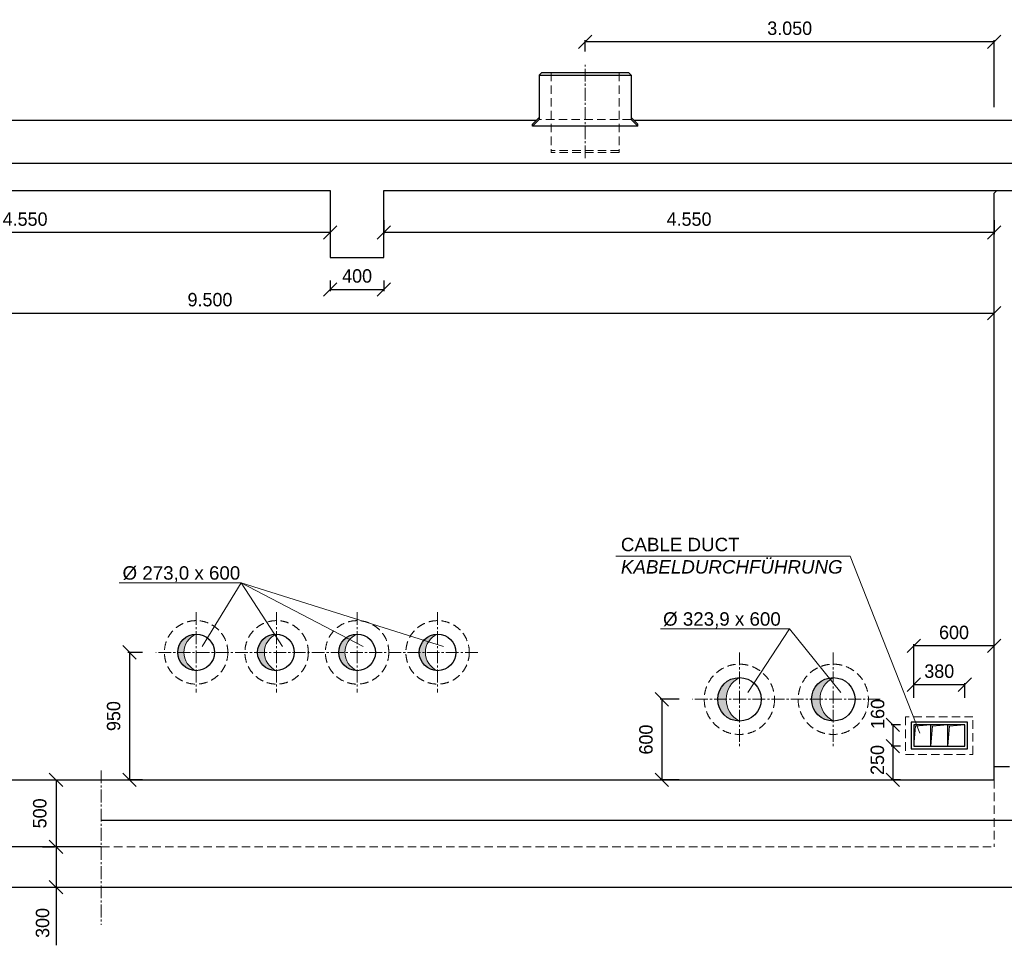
# Model space of a CAD drawing. Header units: millimetres. Extents: x -2065 to 128713, y -54195 to 32418.
# Tile 50 of 61: x 75132 to 82473, y -28886 to -21988. Entities that reach past the tile are written whole.
import ezdxf

# ---------------------------------------------------------------- set-up
doc = ezdxf.new("R2010")
doc.units = ezdxf.units.MM
doc.linetypes.add('HIDDEN', pattern=[9.525, 6.35, -3.175])
doc.linetypes.add('MITTE2', pattern=[28.575, 19.05, -3.175, 3.175, -3.175])
doc.layers.add('Bemaßung', color=7, linetype='Continuous', lineweight=9)
doc.layers.add('Beschriftung', color=7, linetype='Continuous')
doc.layers.add('POL_Bema', color=7, linetype='Continuous')
doc.styles.add('LBB3.5M1000', font='isocp.shx', dxfattribs={"height": 3.5})
doc.dimstyles.new('DIN', dxfattribs={"dimtxt": 2.5, "dimasz": 2.5, "dimexe": 1.25, "dimexo": 0.625, "dimtad": 1, "dimtih": 1, "dimdec": 4, "dimdsep": 46, "dimlunit": 6, "dimtxsty": 'Standard', "dimcen": 2.5, "dimadec": 0, "dimazin": 0, "dimtfac": 1, "dimtdec": 4, "dimtmove": 0, "dimatfit": 3, "dimfxl": 0, "dimtvp": 1, "dimtolj": 1, "dimtzin": 0, "dimarcsym": 0})

# ---------------------------------------------------------------- blocks, each defined once
blk = doc.blocks.new('_Oblique')
at = {"layer": 'POL_Bema', "color": 0, "lineweight": -2}
blk.add_line((-0.5, -0.5), (0.5, 0.5), dxfattribs=at)
blk = doc.blocks.new('*D232')
at = {"layer": 'Bemaßung', "color": 0, "lineweight": -2, "transparency": 16777216}
for p, q in [((81797.5, -27043.1), (81797.5, -26642.4)), ((82397.5, -27043.1), (82397.5, -26642.4)), ((82397.5, -26654.9), (81797.5, -26654.9))]:
    blk.add_line(p, q, dxfattribs=at)
at = {"layer": 'DEFPOINTS', "color": 0, "transparency": 16777216}
for p in [(81797.5, -26654.9), (81797.5, -27243.1), (82397.5, -27243.1)]:
    blk.add_point(p, dxfattribs=at)
at = {"layer": 'Bemaßung', "color": 0, "lineweight": -2, "transparency": 16777216, "xscale": 100, "yscale": 100, "zscale": 100, "rotation": 180}
blk.add_blockref('_Oblique', (81797.5, -26654.9), dxfattribs=at)
at = {"layer": 'Bemaßung', "color": 0, "lineweight": -2, "transparency": 16777216, "xscale": 100, "yscale": 100, "zscale": 100}
blk.add_blockref('_Oblique', (82397.5, -26654.9), dxfattribs=at)
at = {"layer": 'Bemaßung', "color": 0, "transparency": 16777216, "insert": (82097.5, -26554.9), "char_height": 100, "attachment_point": 5}
blk.add_mtext('\\A1;600', dxfattribs=at)
blk = doc.blocks.new('*D233')
at = {"layer": 'Bemaßung', "color": 0, "lineweight": -2, "transparency": 16777216}
for p, q in [((81797.5, -27043.1), (81797.5, -26931.5)), ((82177.5, -27043.1), (82177.5, -26931.5)), ((82177.5, -26944), (81797.5, -26944))]:
    blk.add_line(p, q, dxfattribs=at)
at = {"layer": 'DEFPOINTS', "color": 0, "transparency": 16777216}
for p in [(81797.5, -26944), (81797.5, -27243.1), (82177.5, -27243.1)]:
    blk.add_point(p, dxfattribs=at)
at = {"layer": 'Bemaßung', "color": 0, "lineweight": -2, "transparency": 16777216, "xscale": 100, "yscale": 100, "zscale": 100, "rotation": 180}
blk.add_blockref('_Oblique', (81797.5, -26944), dxfattribs=at)
at = {"layer": 'Bemaßung', "color": 0, "lineweight": -2, "transparency": 16777216, "xscale": 100, "yscale": 100, "zscale": 100}
blk.add_blockref('_Oblique', (82177.5, -26944), dxfattribs=at)
at = {"layer": 'Bemaßung', "color": 0, "transparency": 16777216, "insert": (81987.5, -26844), "char_height": 100, "attachment_point": 5}
blk.add_mtext('\\A1;380', dxfattribs=at)
blk = doc.blocks.new('*D234')
at = {"layer": 'Bemaßung', "color": 0, "lineweight": -2, "transparency": 16777216}
for p, q in [((81697.5, -27403.1), (81628.8, -27403.1)), ((81641.3, -27403.1), (81641.3, -27653.1)), ((81697.5, -27653.1), (81628.8, -27653.1))]:
    blk.add_line(p, q, dxfattribs=at)
at = {"layer": 'DEFPOINTS', "color": 0, "transparency": 16777216}
for p in [(81797.5, -27403.1), (81641.3, -27653.1), (81797.5, -27653.1)]:
    blk.add_point(p, dxfattribs=at)
at = {"layer": 'Bemaßung', "color": 0, "lineweight": -2, "transparency": 16777216, "xscale": 100, "yscale": 100, "zscale": 100}
for p, rotation in [((81641.3, -27403.1), 90), ((81641.3, -27653.1), 270)]:
    blk.add_blockref('_Oblique', p, dxfattribs=dict(at, rotation=rotation))
at = {"layer": 'Bemaßung', "color": 0, "transparency": 16777216, "insert": (81526.6, -27505.2), "char_height": 100, "attachment_point": 5, "rotation": 90}
blk.add_mtext('\\A1;250', dxfattribs=at)
blk = doc.blocks.new('*D235')
at = {"layer": 'Bemaßung', "color": 0, "lineweight": -2, "transparency": 16777216}
for p, q in [((81697.5, -27243.1), (81628.8, -27243.1)), ((81641.3, -27243.1), (81641.3, -27403.1)), ((81697.5, -27403.1), (81628.8, -27403.1))]:
    blk.add_line(p, q, dxfattribs=at)
at = {"layer": 'DEFPOINTS', "color": 0, "transparency": 16777216}
for p in [(81797.5, -27243.1), (81641.3, -27403.1), (81797.5, -27403.1)]:
    blk.add_point(p, dxfattribs=at)
at = {"layer": 'Bemaßung', "color": 0, "lineweight": -2, "transparency": 16777216, "xscale": 100, "yscale": 100, "zscale": 100}
for p, rotation in [((81641.3, -27243.1), 90), ((81641.3, -27403.1), 270)]:
    blk.add_blockref('_Oblique', p, dxfattribs=dict(at, rotation=rotation))
at = {"layer": 'Bemaßung', "color": 0, "transparency": 16777216, "insert": (81528.5, -27162), "char_height": 100, "attachment_point": 5, "rotation": 90}
blk.add_mtext('\\A1;160', dxfattribs=at)
blk = doc.blocks.new('*D243')
at = {"layer": 'Bemaßung', "color": 0, "lineweight": -2, "transparency": 16777216}
for p, q in [((80047.5, -27053.1), (79906, -27053.1)), ((79918.5, -27053.1), (79918.5, -27653.1)), ((80047.5, -27653.1), (79906, -27653.1))]:
    blk.add_line(p, q, dxfattribs=at)
at = {"layer": 'DEFPOINTS', "color": 0, "transparency": 16777216}
for p in [(80147.5, -27053.1), (79918.5, -27653.1), (80147.5, -27653.1)]:
    blk.add_point(p, dxfattribs=at)
at = {"layer": 'Bemaßung', "color": 0, "lineweight": -2, "transparency": 16777216, "xscale": 100, "yscale": 100, "zscale": 100}
for p, rotation in [((79918.5, -27053.1), 90), ((79918.5, -27653.1), 270)]:
    blk.add_blockref('_Oblique', p, dxfattribs=dict(at, rotation=rotation))
at = {"layer": 'Bemaßung', "color": 0, "transparency": 16777216, "insert": (79801.6, -27353.1), "char_height": 100, "attachment_point": 5, "rotation": 90}
blk.add_mtext('\\A1;600', dxfattribs=at)
blk = doc.blocks.new('*D241')
at = {"layer": 'Bemaßung', "color": 0, "lineweight": -2, "transparency": 16777216}
for p, q in [((75302.8, -27653.1), (75390.3, -27653.1)), ((75402.8, -27653.1), (75402.8, -28153.1)), ((75302.8, -28153.1), (75390.3, -28153.1))]:
    blk.add_line(p, q, dxfattribs=at)
at = {"layer": 'DEFPOINTS', "color": 0, "transparency": 16777216}
for p in [(75402.8, -27653.1), (75402.8, -28153.1), (75402.8, -28153.1)]:
    blk.add_point(p, dxfattribs=at)
at = {"layer": 'Bemaßung', "color": 0, "lineweight": -2, "transparency": 16777216, "xscale": 100, "yscale": 100, "zscale": 100}
for p, rotation in [((75402.8, -27653.1), 90), ((75402.8, -28153.1), 270)]:
    blk.add_blockref('_Oblique', p, dxfattribs=dict(at, rotation=rotation))
at = {"layer": 'Bemaßung', "color": 0, "transparency": 16777216, "insert": (75282, -27903.1), "char_height": 100, "attachment_point": 5, "rotation": 90}
blk.add_mtext('\\A1;500', dxfattribs=at)
blk = doc.blocks.new('*D245')
at = {"layer": 'Bemaßung', "color": 0, "lineweight": -2, "transparency": 16777216}
for p, q in [((75302.8, -28153.1), (75390.3, -28153.1)), ((75402.8, -28153.1), (75402.8, -28453.1)), ((75318.4, -28453.1), (75390.3, -28453.1)), ((75402.8, -28453.1), (75402.8, -28886.4))]:
    blk.add_line(p, q, dxfattribs=at)
at = {"layer": 'DEFPOINTS', "color": 0, "transparency": 16777216}
for p in [(75402.8, -28153.1), (75402.8, -28453.1), (75418.4, -28453.1)]:
    blk.add_point(p, dxfattribs=at)
at = {"layer": 'Bemaßung', "color": 0, "lineweight": -2, "transparency": 16777216, "xscale": 100, "yscale": 100, "zscale": 100}
for p, rotation in [((75402.8, -28153.1), 90), ((75402.8, -28453.1), 270)]:
    blk.add_blockref('_Oblique', p, dxfattribs=dict(at, rotation=rotation))
at = {"layer": 'Bemaßung', "color": 0, "transparency": 16777216, "insert": (75302.8, -28719.8), "char_height": 100, "attachment_point": 5, "rotation": 90}
blk.add_mtext('\\A1;300', dxfattribs=at)
blk = doc.blocks.new('*D247')
at = {"color": 0, "lineweight": -2, "transparency": 16777216}
for p, q in [((72897.5, -23481.2), (72897.5, -23587)), ((77447.5, -23481.2), (77447.5, -23587)), ((77447.5, -23574.5), (72897.5, -23574.5))]:
    blk.add_line(p, q, dxfattribs=at)
at = {"layer": 'DEFPOINTS', "color": 0, "transparency": 16777216}
for p in [(72897.5, -23381.2), (77447.5, -23381.2), (72897.5, -23574.5)]:
    blk.add_point(p, dxfattribs=at)
at = {"color": 0, "lineweight": -2, "transparency": 16777216, "xscale": 100, "yscale": 100, "zscale": 100, "rotation": 180}
blk.add_blockref('_Oblique', (72897.5, -23574.5), dxfattribs=at)
at = {"color": 0, "lineweight": -2, "transparency": 16777216, "xscale": 100, "yscale": 100, "zscale": 100}
blk.add_blockref('_Oblique', (77447.5, -23574.5), dxfattribs=at)
at = {"color": 0, "transparency": 16777216, "insert": (75172.5, -23474.5), "char_height": 100, "attachment_point": 5}
blk.add_mtext('\\A1;4.550', dxfattribs=at)
blk = doc.blocks.new('*D248')
at = {"layer": 'Bemaßung', "color": 0, "lineweight": -2, "transparency": 16777216}
for p, q in [((77847.5, -23481.2), (77847.5, -23587)), ((82397.5, -23481.2), (82397.5, -23587)), ((82397.5, -23574.5), (77847.5, -23574.5))]:
    blk.add_line(p, q, dxfattribs=at)
at = {"layer": 'DEFPOINTS', "color": 0, "transparency": 16777216}
for p in [(77847.5, -23381.2), (82397.5, -23381.2), (77847.5, -23574.5)]:
    blk.add_point(p, dxfattribs=at)
at = {"layer": 'Bemaßung', "color": 0, "lineweight": -2, "transparency": 16777216, "xscale": 100, "yscale": 100, "zscale": 100, "rotation": 180}
blk.add_blockref('_Oblique', (77847.5, -23574.5), dxfattribs=at)
at = {"layer": 'Bemaßung', "color": 0, "lineweight": -2, "transparency": 16777216, "xscale": 100, "yscale": 100, "zscale": 100}
blk.add_blockref('_Oblique', (82397.5, -23574.5), dxfattribs=at)
at = {"layer": 'Bemaßung', "color": 0, "transparency": 16777216, "insert": (80122.5, -23474.5), "char_height": 100, "attachment_point": 5}
blk.add_mtext('\\A1;4.550', dxfattribs=at)
blk = doc.blocks.new('*D384')
at = {"color": 0, "lineweight": -2, "transparency": 16777216}
for p, q in [((79347.5, -22225), (79347.5, -22139.4)), ((82397.5, -22151.9), (79347.5, -22151.9)), ((82397.5, -22640), (82397.5, -22139.4))]:
    blk.add_line(p, q, dxfattribs=at)
at = {"layer": 'DEFPOINTS', "color": 0, "transparency": 16777216}
for p in [(79347.5, -22151.9), (79347.5, -22325), (82397.5, -22740)]:
    blk.add_point(p, dxfattribs=at)
at = {"color": 0, "lineweight": -2, "transparency": 16777216, "xscale": 100, "yscale": 100, "zscale": 100, "rotation": 180}
blk.add_blockref('_Oblique', (79347.5, -22151.9), dxfattribs=at)
at = {"color": 0, "lineweight": -2, "transparency": 16777216, "xscale": 100, "yscale": 100, "zscale": 100}
blk.add_blockref('_Oblique', (82397.5, -22151.9), dxfattribs=at)
at = {"color": 0, "transparency": 16777216, "insert": (80872.5, -22051.9), "char_height": 100, "attachment_point": 5}
blk.add_mtext('\\A1;3.050', dxfattribs=at)
blk = doc.blocks.new('*D492')
at = {"layer": 'Bemaßung', "color": 0, "lineweight": -2, "transparency": 16777216}
for p, q in [((76047.5, -26703.1), (75937.8, -26703.1)), ((75950.3, -26703.1), (75950.3, -27653.1)), ((76047.5, -27653.1), (75937.8, -27653.1))]:
    blk.add_line(p, q, dxfattribs=at)
at = {"layer": 'DEFPOINTS', "color": 0, "transparency": 16777216}
for p in [(76147.5, -26703.1), (75950.3, -27653.1), (76147.5, -27653.1)]:
    blk.add_point(p, dxfattribs=at)
at = {"layer": 'Bemaßung', "color": 0, "lineweight": -2, "transparency": 16777216, "xscale": 100, "yscale": 100, "zscale": 100}
for p, rotation in [((75950.3, -26703.1), 90), ((75950.3, -27653.1), 270)]:
    blk.add_blockref('_Oblique', p, dxfattribs=dict(at, rotation=rotation))
at = {"layer": 'Bemaßung', "color": 0, "transparency": 16777216, "insert": (75832.6, -27178.1), "char_height": 100, "attachment_point": 5, "rotation": 90}
blk.add_mtext('\\A1;950', dxfattribs=at)
blk = doc.blocks.new('*D500')
at = {"layer": 'Bemaßung', "color": 0, "lineweight": -2, "transparency": 16777216}
for p, q in [((77447.5, -23930.3), (77447.5, -24010.8)), ((77447.5, -23998.3), (77847.5, -23998.3)), ((77847.5, -23930.3), (77847.5, -24010.8))]:
    blk.add_line(p, q, dxfattribs=at)
at = {"layer": 'DEFPOINTS', "color": 0, "transparency": 16777216}
for p in [(77447.5, -23650.3), (77847.5, -23650.3), (77847.5, -23998.3)]:
    blk.add_point(p, dxfattribs=at)
at = {"layer": 'Bemaßung', "color": 0, "lineweight": -2, "transparency": 16777216, "xscale": 100, "yscale": 100, "zscale": 100, "rotation": 180}
blk.add_blockref('_Oblique', (77447.5, -23998.3), dxfattribs=at)
at = {"layer": 'Bemaßung', "color": 0, "lineweight": -2, "transparency": 16777216, "xscale": 100, "yscale": 100, "zscale": 100}
blk.add_blockref('_Oblique', (77847.5, -23998.3), dxfattribs=at)
at = {"layer": 'Bemaßung', "color": 0, "transparency": 16777216, "insert": (77647.5, -23898.3), "char_height": 100, "attachment_point": 5}
blk.add_mtext('\\A1;400', dxfattribs=at)
blk = doc.blocks.new('*D497')
at = {"layer": 'Bemaßung', "color": 0, "lineweight": -2, "transparency": 16777216}
for p, q in [((72897.5, -24174.9), (82397.5, -24174.9)), ((72897.5, -24674.9), (72897.5, -24187.4)), ((82397.5, -24418.6), (82397.5, -24187.4))]:
    blk.add_line(p, q, dxfattribs=at)
at = {"layer": 'DEFPOINTS', "color": 0, "transparency": 16777216}
for p in [(82397.5, -23918.6), (72897.5, -24174.9), (82397.5, -24174.9)]:
    blk.add_point(p, dxfattribs=at)
at = {"layer": 'Bemaßung', "color": 0, "lineweight": -2, "transparency": 16777216, "xscale": 100, "yscale": 100, "zscale": 100, "rotation": 180}
blk.add_blockref('_Oblique', (72897.5, -24174.9), dxfattribs=at)
at = {"layer": 'Bemaßung', "color": 0, "lineweight": -2, "transparency": 16777216, "xscale": 100, "yscale": 100, "zscale": 100}
blk.add_blockref('_Oblique', (82397.5, -24174.9), dxfattribs=at)
at = {"layer": 'Bemaßung', "color": 0, "transparency": 16777216, "insert": (76550.6, -24074.9), "char_height": 100, "attachment_point": 5}
blk.add_mtext('\\A1;9.500', dxfattribs=at)

msp = doc.modelspace()

# ---------------------------------------------------------------- hatches: boundary and pattern name
at = {"lineweight": 5}
h = msp.add_hatch(color=256, dxfattribs=at)
h.dxf.hatch_style = 1
h.paths.add_polyline_path([(76447.50897, -26566.60696, 0.4142135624), (76311.00897, -26703.10696), (76356.16772, -26703.10696, -0.3037195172)])
h.paths.add_polyline_path([(76356.16772, -26703.10696), (76311.00897, -26703.10696, 0.4142135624), (76447.50897, -26839.60696, -0.3037195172)])
h = msp.add_hatch(color=256, dxfattribs=at)
h.dxf.hatch_style = 1
h.paths.add_polyline_path([(77047.50897, -26566.60696, 0.4142135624), (76911.00897, -26703.10696), (76956.16772, -26703.10696, -0.3037195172)])
h.paths.add_polyline_path([(76956.16772, -26703.10696), (76911.00897, -26703.10696, 0.4142135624), (77047.50897, -26839.60696, -0.3037195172)])
h = msp.add_hatch(color=256, dxfattribs=at)
h.dxf.hatch_style = 1
h.paths.add_polyline_path([(77647.50897, -26566.60696, 0.4142135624), (77511.00897, -26703.10696), (77556.16772, -26703.10696, -0.3037195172)])
h.paths.add_polyline_path([(77556.16772, -26703.10696), (77511.00897, -26703.10696, 0.4142135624), (77647.50897, -26839.60696, -0.3037195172)])
h = msp.add_hatch(color=256, dxfattribs=at)
h.dxf.hatch_style = 1
h.paths.add_polyline_path([(78247.50897, -26566.60696, 0.4142135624), (78111.00897, -26703.10696), (78156.16772, -26703.10696, -0.3037195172)])
h.paths.add_polyline_path([(78156.16772, -26703.10696), (78111.00897, -26703.10696, 0.4142135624), (78247.50897, -26839.60696, -0.3037195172)])
h = msp.add_hatch(color=256, dxfattribs=at)
h.dxf.hatch_style = 1
h.paths.add_polyline_path([(80497.50897, -26891.15696, 0.4142135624), (80335.55897, -27053.10696), (80398.48212, -27053.10696, -0.2815049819)])
h.paths.add_polyline_path([(80398.48212, -27053.10696), (80335.55897, -27053.10696, 0.4142135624), (80497.50897, -27215.05696, -0.2815049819)])
h = msp.add_hatch(color=256, dxfattribs=at)
h.dxf.hatch_style = 1
h.paths.add_polyline_path([(81197.50897, -26891.15696, 0.4142135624), (81035.55897, -27053.10696), (81098.48212, -27053.10696, -0.2815049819)])
h.paths.add_polyline_path([(81098.48212, -27053.10696), (81035.55897, -27053.10696, 0.4142135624), (81197.50897, -27215.05696, -0.2815049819)])
at = {"lineweight": 18}
h = msp.add_hatch(color=256, dxfattribs=at)
h.dxf.hatch_style = 1
h.paths.add_polyline_path([(81811.0725, -27253.07511), (81924.17497, -27243.10696), (81797.50897, -27243.10696), (81797.50897, -27403.10696)])
h = msp.add_hatch(color=256, dxfattribs=at)
h.dxf.hatch_style = 1
h.paths.add_polyline_path([(81937.7385, -27253.07511), (82050.84097, -27243.10696), (81924.17497, -27243.10696), (81924.17497, -27403.10696)])
h = msp.add_hatch(color=256, dxfattribs=at)
h.dxf.hatch_style = 1
h.paths.add_polyline_path([(82064.4065, -27253.07511), (82177.50897, -27243.10696), (82050.84297, -27243.10696), (82050.84297, -27403.10696)])

# ---------------------------------------------------------------- linework, layer by layer
for p, q in [((79005.00897, -22401.87945), (79025.00897, -22381.87945)), ((79025.00897, -22381.87945), (79670.00897, -22381.87945)), ((79690.00897, -22401.87945), (79670.00897, -22381.87945)), ((79005.00897, -22401.87945), (79005.00897, -22731.87945)), ((79005.00897, -22401.87945), (79690.00897, -22401.87945)), ((79690.00897, -22401.87945), (79690.00897, -22731.87945)), ((78981.76775, -22739.97067), (74097.50897, -22739.97067)), ((79005.00897, -22716.72945), (78955.00897, -22766.72945)), ((79005.00897, -22731.87945), (78955.00897, -22781.87945)), ((79690.00897, -22716.72945), (79740.00897, -22766.72945)), ((79690.00897, -22731.87945), (79740.00897, -22781.87945)), ((88047.50897, -22739.97067), (79713.25019, -22739.97067)), ((78955.00897, -22781.87945), (78955.00897, -22766.72945)), ((79740.00897, -22781.87945), (78955.00897, -22781.87945)), ((79740.00897, -22781.87945), (79740.00897, -22766.72945)), ((88047.50897, -23058.86892), (72497.50897, -23058.86892)), ((72497.50897, -23259.60696), (77447.50897, -23259.60696)), ((77447.50897, -23259.60696), (77447.50897, -23759.83171)), ((77847.50897, -23759.83171), (77847.50897, -23259.60696)), ((77847.50897, -23259.60696), (88047.50897, -23259.60696)), ((82397.50897, -23279.60696), (82417.50897, -23259.60696)), ((82397.50897, -27653.10696), (82397.50897, -23279.60696)), ((77447.50897, -23759.83171), (77847.50897, -23759.83171)), ((82397.50897, -26901.10696), (82397.50897, -26801.10696)), ((81924.17697, -27403.10696), (81924.17697, -27243.10696)), ((82050.84297, -27403.10696), (82050.84297, -27243.10696)), ((82397.50897, -27553.10696), (82512.15644, -27553.10696)), ((72897.50897, -27653.10696), (82397.50897, -27653.10696)), ((75739.15442, -27953.10696), (82647.50897, -27953.10696)), ((75739.15442, -28153.10696), (72897.50897, -28153.10696)), ((72647.50897, -28453.10696), (75739.15442, -28453.10696)), ((75739.15442, -28453.10696), (82647.50897, -28453.10696))]:
    msp.add_line(p, q)
at = {"linetype": 'HIDDEN', "lineweight": 18, "ltscale": 10}
for p, q in [((79095.00897, -22381.87945), (79095.00897, -22977.68914)), ((79600.00897, -22381.87945), (79600.00897, -22977.68914)), ((79690.00897, -22731.87945), (79005.00897, -22731.87945)), ((79600.00897, -22962.53914), (79095.00897, -22962.53914)), ((79600.00897, -22977.68914), (79095.00897, -22977.68914)), ((82397.50897, -27653.10696), (82397.50897, -28153.10696)), ((75739.15442, -28153.10696), (82397.50897, -28153.10696))]:
    msp.add_line(p, q, dxfattribs=at)
at = {"linetype": 'MITTE2', "lineweight": 18, "ltscale": 5}
for p, q in [((79347.50897, -23020.081), (79347.50897, -22325.00861)), ((76447.50897, -26403.10696), (76447.50897, -27003.10696)), ((77047.50897, -26403.10696), (77047.50897, -27003.10696)), ((77647.50897, -26403.10696), (77647.50897, -27003.10696)), ((78247.50897, -26403.10696), (78247.50897, -27003.10696)), ((78547.50897, -26703.10696), (76147.50897, -26703.10696)), ((80497.50897, -26703.10696), (80497.50897, -27403.10696)), ((81197.50897, -26703.10696), (81197.50897, -27403.10696)), ((81547.50897, -27053.10696), (80147.50897, -27053.10696)), ((75739.15442, -27583.10696), (75739.15442, -28733.10696))]:
    msp.add_line(p, q, dxfattribs=at)
at = {"lineweight": 18}
for p, q in [((81797.50897, -27403.10696), (81811.0725, -27253.07511)), ((81924.17497, -27243.10696), (81811.0725, -27253.07511)), ((81924.17497, -27403.10696), (81937.7385, -27253.07511)), ((82050.84097, -27243.10696), (81937.7385, -27253.07511)), ((82050.84297, -27403.10696), (82064.4065, -27253.07511)), ((82177.50897, -27243.10696), (82064.4065, -27253.07511))]:
    msp.add_line(p, q, dxfattribs=at)
at = {"linetype": 'HIDDEN', "lineweight": 18, "ltscale": 10}
msp.add_lwpolyline([(81736.00897, -27463.10696), (82239.00897, -27463.10696), (82239.00897, -27183.10696), (81736.00897, -27183.10696)], close=True, dxfattribs=at)
for points in [[(81777.50897, -27423.10696), (82197.50897, -27423.10696), (82197.50897, -27223.10696), (81777.50897, -27223.10696)], [(81797.50897, -27403.10696), (82177.50897, -27403.10696), (82177.50897, -27243.10696), (81797.50897, -27243.10696)]]:
    msp.add_lwpolyline(points, close=True)
for centre, radius in [((76447.50897, -26703.10696), 236.5), ((77047.50897, -26703.10696), 236.5), ((77647.50897, -26703.10696), 236.5), ((78247.50897, -26703.10696), 236.5), ((80497.50897, -27053.10696), 261.95), ((81197.50897, -27053.10696), 261.95)]:
    msp.add_circle(centre, radius, dxfattribs=at)
for centre, radius in [((76447.50897, -26703.10696), 136.5), ((77041.88945, -26703.10696), 136.5), ((77647.50897, -26703.10696), 136.5), ((78247.50897, -26703.10696), 136.5), ((80497.50897, -27053.10696), 161.95), ((81197.50897, -27053.10696), 161.95)]:
    msp.add_circle(centre, radius)
at = {"lineweight": 5}
for centre, radius, start, end in [((76503.83087, -26703.10696), 147.66315, 112.421761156, 247.578238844), ((77103.83087, -26703.10696), 147.66315, 112.421761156, 247.578238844), ((77703.83087, -26703.10696), 147.66315, 112.421761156, 247.578238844), ((78303.83087, -26703.10696), 147.66315, 112.421761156, 247.578238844), ((80580.42328, -27053.10696), 181.94116, 117.111298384, 242.888701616), ((81280.42328, -27053.10696), 181.94116, 117.111298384, 242.888701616)]:
    msp.add_arc(centre, radius, start, end, dxfattribs=at)
at = {"layer": 'Beschriftung', "lineweight": 5}
for p, q in [((79577.46994, -25986.75807), (81323.97417, -25986.75807)), ((81323.97417, -25986.75807), (81843.81207, -27306.34717)), ((76783.2389, -26184.68007), (75872.49227, -26184.68007)), ((76491.45005, -26659.18113), (76783.2389, -26184.68007)), ((76783.2389, -26184.68007), (78291.45005, -26659.18113)), ((76783.2389, -26184.68007), (77691.45005, -26659.18113)), ((76783.2389, -26184.68007), (77091.45005, -26659.18113)), ((80871.73829, -26527.70048), (79908.28649, -26527.70048)), ((80560.19918, -27002.20154), (80871.73829, -26527.70048)), ((80871.73829, -26527.70048), (81253.49396, -27002.20154))]:
    msp.add_line(p, q, dxfattribs=at)

# ---------------------------------------------------------------- texts
at = {"layer": 'Beschriftung', "char_height": 100, "attachment_point": 1, "style": 'LBB3.5M1000'}
for s, width, insert in [('{\\fArial|b0|i0|c0|p34;CABLE DUCT\\P\\fArial|b0|i1|c0|p34;KABELDURCHFÜHRUNG}', 1678.6331875, (79614.13144, -25849.1074)), ('{\\fArial|b0|i0|c0|p34;%%C 273,0 x 600}', 884.5236077, (75898.7153, -26061.21486)), ('{\\fArial|b0|i0|c0|p34;%%C 323,9 x 600}', 884.5236077, (79928.49015, -26404.23527))]:
    msp.add_mtext_dynamic_manual_height_columns(s, width=width, gutter_width=17.5, heights=[0], dxfattribs=dict(at, insert=insert))

# ---------------------------------------------------------------- dimensions: what is measured, and where the dimension line sits
for base, p1, p2, picture, middle in [((79347.50897, -22151.94519), (82397.50897, -22739.97067), (79347.50897, -22325.00861), '*D384', (80872.50897, -22051.94519)), ((72897.50897, -23574.50531), (77447.50897, -23381.20898), (72897.50897, -23381.20898), '*D247', (75172.50897, -23474.50531))]:
    dim = msp.add_linear_dim(base=base, p1=p1, p2=p2, dimstyle='DIN', override={"dimscale": 10, "dimtxt": 10, "dimasz": 10, "dimexo": 10, "dimgap": 5, "dimdec": 2, "dimblk1": 'Oblique', "dimblk2": 'Oblique', "dimsah": 1, "dimtdec": 2, "dimtmove": 2})
    dim.commit()
    dim.dimension.update_dxf_attribs({"geometry": picture, "text_midpoint": middle})
at = {"layer": 'Bemaßung'}
for base, p1, p2, override, picture, middle in [((77847.50897, -23574.50531), (82397.50897, -23381.20898), (77847.50897, -23381.20898), {"dimscale": 10, "dimtxt": 10, "dimasz": 10, "dimexo": 10, "dimgap": 5, "dimdec": 2, "dimblk1": 'Oblique', "dimblk2": 'Oblique', "dimsah": 1, "dimtdec": 2, "dimtmove": 2}, '*D248', (80122.50897, -23474.50531)), ((77847.50897, -23998.29598), (77447.50897, -23650.33191), (77847.50897, -23650.33191), {"dimscale": 10, "dimtxt": 10, "dimasz": 10, "dimexo": 28, "dimgap": 5, "dimdec": 2, "dimblk1": 'Oblique', "dimblk2": 'Oblique', "dimsah": 1, "dimtdec": 2, "dimtmove": 2}, '*D500', (77647.50897, -23898.29598)), ((81797.50897, -26654.87684), (82397.50897, -27243.10696), (81797.50897, -27243.10696), {"dimscale": 10, "dimtxt": 10, "dimasz": 10, "dimexo": 20, "dimgap": 5, "dimdec": 2, "dimblk1": 'Oblique', "dimblk2": 'Oblique', "dimsah": 1, "dimtdec": 2, "dimtmove": 2}, '*D232', (82097.50897, -26554.87684)), ((81797.50897, -26944.0439), (82177.50897, -27243.10696), (81797.50897, -27243.10696), {"dimscale": 10, "dimtxt": 10, "dimasz": 10, "dimexo": 20, "dimgap": 5, "dimdec": 2, "dimblk1": 'Oblique', "dimblk2": 'Oblique', "dimsah": 1, "dimtdec": 2, "dimtmove": 2}, '*D233', (81987.50897, -26844.0439))]:
    dim = msp.add_linear_dim(base=base, p1=p1, p2=p2, dimstyle='DIN', override=override, dxfattribs=at)
    dim.commit()
    dim.dimension.update_dxf_attribs({"geometry": picture, "text_midpoint": middle})
dim = msp.add_linear_dim(base=(82397.50897, -24174.89684), p1=(72897.50897, -24174.89684), p2=(82397.50897, -23918.64684), dimstyle='DIN', override={"dimscale": 10, "dimtxt": 10, "dimasz": 10, "dimexo": 50, "dimgap": 5, "dimdec": 2, "dimblk1": 'Oblique', "dimblk2": 'Oblique', "dimsah": 1, "dimtdec": 2, "dimtmove": 2}, dxfattribs=at)
dim.commit()
dim.dimension.update_dxf_attribs({"geometry": '*D497', "text_midpoint": (76550.55128, -24074.89684), "dimtype": 160})
for base, p1, p2, override, picture, middle in [((75950.32772, -27653.10696), (76147.50897, -26703.10696), (76147.50897, -27653.10696), {"dimscale": 10, "dimtxt": 10, "dimasz": 10, "dimexo": 10, "dimgap": 5, "dimdec": 2, "dimblk1": 'Oblique', "dimblk2": 'Oblique', "dimsah": 1, "dimtdec": 2, "dimtmove": 2}, '*D492', (75832.59041, -27178.10696)), ((79918.45814, -27653.10696), (80147.50897, -27053.10696), (80147.50897, -27653.10696), {"dimscale": 10, "dimtxt": 10, "dimasz": 10, "dimexo": 10, "dimgap": 5, "dimdec": 2, "dimblk1": 'Oblique', "dimblk2": 'Oblique', "dimsah": 1, "dimtdec": 2, "dimtmove": 2}, '*D243', (79801.59621, -27353.10696)), ((81641.25897, -27403.10696), (81797.50897, -27243.10696), (81797.50897, -27403.10696), {"dimscale": 10, "dimtxt": 10, "dimasz": 10, "dimexo": 10, "dimgap": 5, "dimdec": 2, "dimblk1": 'Oblique', "dimblk2": 'Oblique', "dimsah": 1, "dimtdec": 2, "dimtmove": 2}, '*D235', (81528.50901, -27161.96366)), ((81641.25897, -27653.10696), (81797.50897, -27403.10696), (81797.50897, -27653.10696), {"dimscale": 10, "dimtxt": 10, "dimasz": 10, "dimexo": 10, "dimgap": 5, "dimdec": 2, "dimblk1": 'Oblique', "dimblk2": 'Oblique', "dimsah": 1, "dimtdec": 2, "dimtmove": 2}, '*D234', (81526.64513, -27505.21362)), ((75402.79689, -28153.10696), (75402.79689, -27653.10696), (75402.79689, -28153.10696), {"dimscale": 10, "dimtxt": 10, "dimasz": 10, "dimexo": 10, "dimgap": 5, "dimdec": 2, "dimblk1": 'Oblique', "dimblk2": 'Oblique', "dimsah": 1, "dimtdec": 2, "dimtmove": 2}, '*D241', (75281.97782, -27903.10696)), ((75402.79689, -28453.10696), (75402.79689, -28153.10696), (75418.3611, -28453.10696), {"dimscale": 10, "dimtxt": 10, "dimasz": 10, "dimexo": 10, "dimgap": 5, "dimdec": 2, "dimblk1": 'Oblique', "dimblk2": 'Oblique', "dimsah": 1, "dimtdec": 2}, '*D245', (75402.79689, -28719.77363))]:
    dim = msp.add_linear_dim(base=base, p1=p1, p2=p2, angle=90, dimstyle='DIN', override=override, dxfattribs=at)
    dim.commit()
    dim.dimension.update_dxf_attribs({"geometry": picture, "text_midpoint": middle, "dimtype": 160})

doc.saveas('drawing.dxf')
